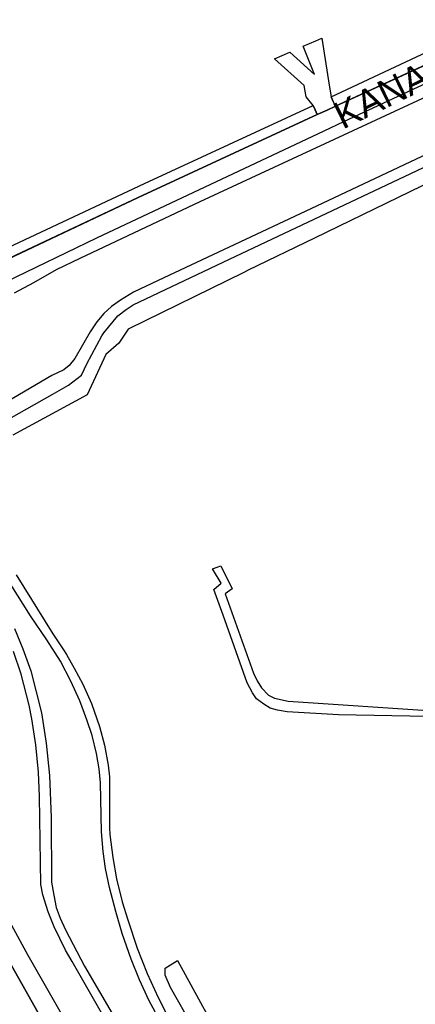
# Model space of a CAD drawing. Header units: metres. Extents: x 89872 to 99175, y 455036 to 468911.
# Tile 54 of 196: x 93516 to 93734, y 461485 to 462026. Entities that reach past the tile are written whole.
import ezdxf
from ezdxf.enums import TextEntityAlignment as Align

# ---------------------------------------------------------------- set-up
doc = ezdxf.new("R2010")
doc.units = ezdxf.units.M
doc.layers.add('Straatnamen doorgaand', color=7, linetype='Continuous')
doc.layers.add('Wegdeel doorgaand', color=1, linetype='Continuous')
doc.layers.add('Waterdeel', color=7, linetype='Continuous', true_color=0x00aaff)
doc.layers.add('Wegdeel', color=7, linetype='Continuous', true_color=0x9a9a9a)

msp = doc.modelspace()

# ---------------------------------------------------------------- linework, layer by layer
at = {"layer": 'Waterdeel', "lineweight": -3}
for p, q in [((93596.39, 461504.49), (93603.12, 461508.61)), ((93603.12, 461508.61), (93660.1, 461405.16)), ((93596.39, 461500.59), (93596.39, 461504.49)), ((93599.22, 461493.85), (93596.39, 461500.59)), ((93616.8, 461463.03), (93599.22, 461493.85))]:
    msp.add_line(p, q, dxfattribs=at)
for points in [[(93865.04, 462041.73), (93615.48, 461925.67), (93549.43, 461894.59), (93536.39, 461888.29), (93524.01, 461881.11), (93513.36, 461875.46)], [(93759.91, 461961.23), (93679.62, 461923.31), (93592.4, 461882.45), (93578.9, 461876.12), (93571.74, 461871.56), (93566.86, 461868.14), (93562.63, 461864.24), (93558.72, 461859.68), (93556.59, 461856.48), (93555.14, 461854.31), (93546.76, 461839.66), (93543.51, 461835.76), (93540.58, 461833.32), (93534.07, 461830.22), (93494.25, 461806.94)], [(93511.88, 461528.07), (93520.87, 461511.58), (93593.06, 461385.39)], [(93603.54, 461343.2), (93505.08, 461517.56)]]:
    msp.add_lwpolyline(points, dxfattribs=at)
at = {"layer": 'Wegdeel'}
for p, q in [((93687.57, 461983.46), (93776.76, 462025.23)), ((93787.96, 462023.23), (93689.93, 461978.24)), ((93679.1, 462014.2), (93682.44, 462015.65)), ((93682.44, 462015.65), (93686.56, 461989.82)), ((93672.26, 462011.21), (93679.1, 462014.2)), ((93678.46, 461995.76), (93672.26, 462011.21)), ((93656.49, 462004.32), (93660.7, 462006.16)), ((93672.81, 461989.73), (93656.49, 462004.32)), ((93660.7, 462006.16), (93664.86, 462007.98)), ((93664.86, 462007.98), (93678.46, 461995.76)), ((93673.85, 461983.38), (93672.81, 461989.73)), ((93686.56, 461989.82), (93687.57, 461983.46)), ((93677.74, 461978.69), (93673.85, 461983.38)), ((93687.57, 461983.46), (93688.76, 461980.83)), ((93688.76, 461980.83), (93687.57, 461983.46)), ((93585, 461935.81), (93677.74, 461978.69)), ((93678.77, 461976.23), (93677.74, 461978.69)), ((93677.74, 461978.69), (93678.77, 461976.23)), ((93689.93, 461978.24), (93685.33, 461976.13)), ((93688.76, 461980.83), (93689.93, 461978.24)), ((93689.93, 461978.24), (93688.76, 461980.83)), ((93679.87, 461973.62), (93581.57, 461928.15)), ((93679.87, 461973.62), (93678.77, 461976.23)), ((93678.77, 461976.23), (93679.87, 461973.62)), ((93685.33, 461976.13), (93679.87, 461973.62)), ((93497.69, 461894.85), (93585, 461935.81)), ((93581.57, 461928.15), (93503.12, 461891.08)), ((93622.37, 461723.99), (93624.94, 461724.87)), ((93627.1, 461716.02), (93622.37, 461723.99)), ((93624.94, 461724.87), (93626.99, 461725.57)), ((93626.99, 461725.57), (93633.1, 461713.02)), ((93623.04, 461712.67), (93627.1, 461716.02)), ((93628.14, 461698.51), (93623.04, 461712.67)), ((93633.1, 461713.02), (93629.39, 461710.2)), ((93629.39, 461710.2), (93644.93, 461666.59)), ((93641.49, 461661.38), (93628.14, 461698.51)), ((93644.93, 461666.59), (93646.87, 461662.35)), ((93644.32, 461655.73), (93641.49, 461661.38)), ((93646.87, 461662.35), (93649.34, 461658.46)), ((93649.34, 461658.46), (93653.22, 461654.58)), ((93646.61, 461652.55), (93644.32, 461655.73)), ((93650.49, 461649.55), (93646.61, 461652.55)), ((93653.22, 461654.58), (93656.4, 461652.81)), ((93656.4, 461652.81), (93663.99, 461651.22)), ((93654.02, 461647.43), (93650.49, 461649.55)), ((93658.08, 461646.19), (93654.02, 461647.43)), ((93663.99, 461651.22), (93761.96, 461644.69)), ((93663.38, 461645.31), (93658.08, 461646.19)), ((93691.71, 461643.63), (93663.38, 461645.31)), ((93740.52, 461642.83), (93691.71, 461643.63))]:
    msp.add_line(p, q, dxfattribs=at)
for points in [[(93514.48, 461720.64), (93534.53, 461688.31), (93540.46, 461679.34), (93542.04, 461676.95), (93546.25, 461669.44), (93551.01, 461660.47), (93555.77, 461649.84), (93560.26, 461637.29), (93563, 461627.03), (93565.02, 461616.04), (93565.75, 461609.63), (93565.79, 461581.58), (93565.84, 461577.85), (93567.49, 461565.21), (93569.51, 461553.49), (93572.62, 461540.85), (93575.78, 461530.94), (93580.95, 461515.48), (93586.44, 461501.56), (93592.49, 461488.37), (93598.16, 461477.2)], [(93593.42, 461475.68), (93587.4, 461486.92), (93582.3, 461497.99), (93577.56, 461509.41), (93572.64, 461523.47), (93569.21, 461535.51), (93565.7, 461548.7), (93563.59, 461559.24), (93562.19, 461568.56), (93561.31, 461579.45), (93560.87, 461606.26), (93559.99, 461613.99), (93558.58, 461622.43), (93556.12, 461632.27), (93553.22, 461640.97), (93549.36, 461651.34), (93544.44, 461662.24), (93538.82, 461673.13), (93531.26, 461684.91), (93522.3, 461698.09), (93511.14, 461715.93)], [(93513.52, 461691.24), (93518.09, 461679.99), (93522.57, 461667.95), (93528.37, 461644.75), (93530.82, 461628.05), (93532.67, 461610.39), (93533.72, 461587.19), (93533.81, 461551.77), (93535.04, 461544.57), (93536.45, 461537.71), (93538.56, 461531.91), (93541.63, 461525.49), (93552, 461505.63), (93600.14, 461423.03)], [(93561.39, 461479.97), (93545.13, 461508.12), (93541.55, 461514.34), (93535.4, 461527.17), (93532.06, 461535.43), (93529.07, 461544.74), (93528.02, 461550.37), (93527.32, 461598.88), (93526.61, 461612.23), (93525.21, 461627.17), (93523.1, 461641.59), (93521.48, 461649.02), (93517.21, 461666.1), (93513, 461678.58)]]:
    msp.add_lwpolyline(points, dxfattribs=at)
at = {"layer": 'Wegdeel doorgaand'}
for points in [[(93859.86, 462047.05), (93694.33, 461969.66), (93683.54, 461964.57), (93558.6, 461905.64), (93508.51, 461881.62)], [(93503.12, 461891.08), (93581.57, 461928.15), (93679.87, 461973.62), (93685.33, 461976.13), (93689.93, 461978.24), (93787.96, 462023.23)], [(93776.89, 461953.46), (93678.35, 461905.67), (93642.02, 461888.06), (93639.55, 461886.85), (93576.02, 461855.67), (93570.91, 461848), (93563.63, 461841.7), (93553.41, 461819.55), (93512.52, 461797.52)], [(93501.94, 461801.63), (93534.18, 461819.73), (93543.19, 461824.98), (93550.26, 461830.49), (93553.29, 461836.71), (93561.43, 461851.95), (93562.55, 461853.6), (93570.35, 461862.96), (93574.83, 461866.46), (93578.73, 461869), (93635.14, 461895.91), (93747.99, 461949.22)], [(93505.08, 461517.56), (93603.54, 461343.2)]]:
    msp.add_lwpolyline(points, dxfattribs=at)

# ---------------------------------------------------------------- texts
at = {"layer": 'Straatnamen doorgaand'}
msp.add_text('KANAALWEG', height=15, rotation=26.0878, dxfattribs=at).set_placement((93747.68, 462000.01), align=Align.MIDDLE_CENTER)

doc.saveas('drawing.dxf')
